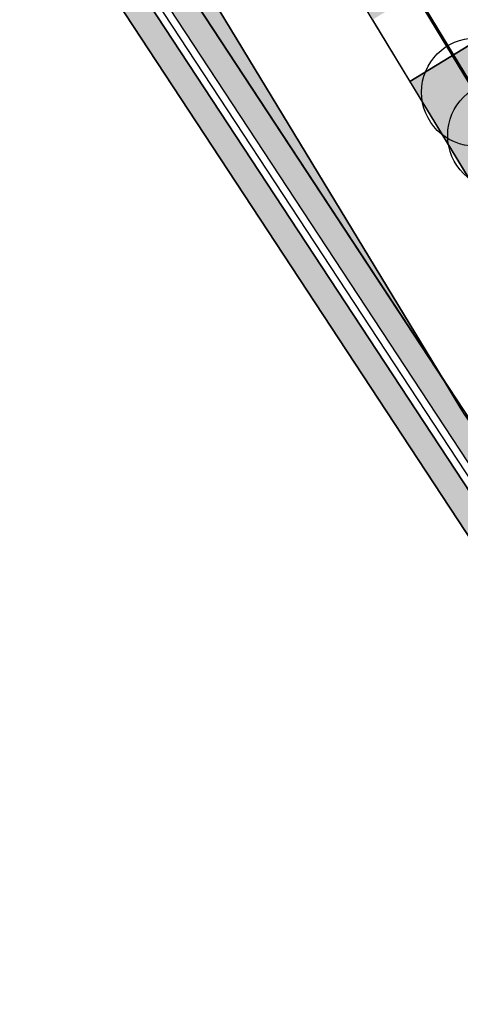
# Model space of a CAD drawing. Header units: millimetres. Extents: x -76021 to 1074922, y 19208 to 400534.
# Tile 24 of 108: x 83457 to 95679, y 183619 to 210910. Entities that reach past the tile are written whole.
import ezdxf

# ---------------------------------------------------------------- set-up
doc = ezdxf.new("R2010")
doc.units = ezdxf.units.MM
doc.layers.get('Defpoints').update_dxf_attribs({"color": 4, "lineweight": 30})
doc.layers.add('(040) Ограда', color=7, linetype='Continuous')
doc.layers.add('GLUXOY OG', color=7, linetype='Continuous')
doc.layers.add('В3', color=5, linetype='производственный водопровод', lineweight=50)
doc.styles.add('BLACK', font='tahomabd.ttf')
doc.styles.get("Standard").update_dxf_attribs({"font": 'arial.ttf'})
doc.linetypes.add('ОГРАДА_БЕТ', pattern='A,4,["|",Standard,S=0.8,R=0,X=0,Y=-0.8],4', length=8)
doc.linetypes.add('ОГРАДА_ГЛИН', pattern='A,4,["|",Standard,S=0.8,R=0,X=0,Y=-0.8],0.5,["|",Standard,S=0.8,R=0,X=0,Y=-0.8],3.5', length=8)
doc.linetypes.add('производственный водопровод', pattern='A,5,-0.5,["В3",Standard,S=0.7,R=0,X=0,Y=-0.35],-2', length=7.5)
doc.dimstyles.new('genplan dimension', dxfattribs={"dimtxt": 1100, "dimasz": 450, "dimexe": 450, "dimexo": 0, "dimgap": 80, "dimtad": 1, "dimlfac": 0.001, "dimtxsty": 'BLACK', "dimblk": 'OBLIQUE', "dimcen": 0, "dimclrd": 186, "dimclre": 186, "dimclrt": 186, "dimadec": 1, "dimazin": 0, "dimtfac": 1, "dimtmove": 0, "dimatfit": 3, "dimldrblk": 'OBLIQUE', "dimfxl": 1, "dimlwd": 9, "dimlwe": 9, "dimarcsym": 0})

# ---------------------------------------------------------------- blocks, each defined once
blk = doc.blocks.new('_OBLIQUE')
at = {"color": 0, "linetype": 'ByBlock'}
blk.add_line((-0.5, -0.5), (0.5, 0.5), dxfattribs=at)
blk = doc.blocks.new('*D294')
at = {"color": 186, "lineweight": 9, "transparency": 16777216}
for p, q in [((2205660.325414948, -665699.0568255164), (2205660.325414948, -665083.1987679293)), ((2229660.325414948, -665699.0568255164), (2229660.325414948, -665083.1987679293)), ((2229660.325414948, -665533.1987679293), (2205660.325414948, -665533.1987679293))]:
    blk.add_line(p, q, dxfattribs=at)
at = {"layer": 'Defpoints', "color": 0, "transparency": 16777216}
for p in [(2205660.325414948, -665533.1987679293), (2205660.325414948, -665699.0568255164), (2229660.325414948, -665699.0568255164)]:
    blk.add_point(p, dxfattribs=at)
at = {"color": 186, "lineweight": 9, "transparency": 16777216, "xscale": 450, "yscale": 450, "zscale": 450, "rotation": 180}
blk.add_blockref('_OBLIQUE', (2205660.325414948, -665533.1987679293), dxfattribs=at)
at = {"color": 186, "lineweight": 9, "transparency": 16777216, "xscale": 450, "yscale": 450, "zscale": 450}
blk.add_blockref('_OBLIQUE', (2229660.325414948, -665533.1987679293), dxfattribs=at)
at = {"color": 186, "transparency": 16777216, "insert": (2217660.325414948, -664891.0093790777), "char_height": 1100, "attachment_point": 5, "style": 'BLACK'}
blk.add_mtext('24', dxfattribs=at)
blk = doc.blocks.new('A$C05d28b1e')
at = {"layer": '(040) Ограда', "ltscale": 600, "flags": 128}
blk.add_lwpolyline([(-65264.40736584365, 129736.0944886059), (-69527.56274084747, 127117.9602796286), (-60665.4079442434, 110685.5274772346), (-137358.727671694, 64079.83214361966), (-200340.084258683, 25825.59958398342), (-120612.5554367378, -95364.3361081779), (-115994.5822715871, -101904.9477696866)], dxfattribs=at)
at = {"layer": '(040) Ограда', "linetype": 'ОГРАДА_БЕТ', "ltscale": 600, "flags": 128}
blk.add_lwpolyline([(-64714.22453771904, 129604.5693745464), (-68996.00000000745, 126975), (-60133, 110541), (-137151.0000000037, 63738), (-199777.9999999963, 25699), (-120282.0000000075, -95139.0000000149), (-115667.8203322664, -101674.2387862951)], dxfattribs=at)
blk = doc.blocks.new('A$C42de6a65')
dim = blk.add_linear_dim(base=(-12000.05248559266, -8614.60586850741), p1=(11999.94751440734, -8780.463926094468), p2=(-12000.05248559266, -8780.463926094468), dimstyle='genplan dimension')
dim.commit()
dim.dimension.update_dxf_attribs({"geometry": '*D294', "text_midpoint": (-0.05248559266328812, -7972.416479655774), "insert": (-2217660.37790054, 656918.5928994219)})

msp = doc.modelspace()

# ---------------------------------------------------------------- block references
at = {"color": 5, "lineweight": 50}
msp.add_blockref('A$C05d28b1e', (274748.0189126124, 204725.4916361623), dxfattribs=at)

# ---------------------------------------------------------------- next in the draw order: hatches: boundary and pattern name
at = {"true_color": 0xb1ab95}
h = msp.add_hatch(color=253, dxfattribs=at)
h.dxf.hatch_style = 1
edge = h.paths.add_edge_path(flags=17)
edge.add_line((190328.8115194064, 64219.34350759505), (189915.2989301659, 64787.52197525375))
edge.add_line((189915.2989301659, 64787.52197525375), (188931.7371165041, 63929.74618648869))
edge.add_line((188931.7371165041, 63929.74618648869), (151545.0957390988, 115300.0917611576))
edge.add_line((151545.0957390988, 115300.0917611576), (96229.85692333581, 199382.0937237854))
edge.add_arc((101661.2419605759, 203797.9805630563), 7000.000000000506, 211.2865698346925, 219.1121955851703, ccw=False)
edge.add_line((95679.17788481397, 200162.748879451), (95229.83590038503, 200902.1770030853))
edge.add_line((95229.8359003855, 200902.1770030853), (75953.59151628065, 230203.0577881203))
edge.add_line((75953.59151628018, 230203.0577881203), (203746.1376435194, 307844.0417010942))
edge.add_line((203746.1376435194, 307844.0417010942), (208840.8149549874, 298765.7102158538))
edge.add_line((208840.8149549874, 298765.7102158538), (206029.762004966, 297103.9444845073))
edge.add_line((206029.7620049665, 297103.9444845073), (209083.0761358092, 291938.9398554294))
edge.add_line((209083.0761358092, 291938.9398554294), (211777.9208457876, 293532.0085986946))
edge.add_line((211777.9208457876, 293532.0085986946), (265113.0759293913, 198492.7768546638))
edge.add_line((265113.0759293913, 198492.7768546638), (234488.7766821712, 178231.3811968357))
edge.add_line((234488.7766821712, 178231.3811968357), (234257.3093723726, 173182.1926990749))
edge.add_line((234257.3093723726, 173182.1926990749), (235613.6937479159, 171344.20502375))
edge.add_line((235613.6937479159, 171344.20502375), (214742.6378491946, 152596.9864922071))
edge.add_line((214742.6378491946, 152596.9864922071), (245709.9505198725, 112669.3462957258))
edge.add_line((245709.9505198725, 112669.3462957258), (199133.622313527, 72677.8930969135))
edge.add_line((199133.622313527, 72677.8930969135), (196266.373438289, 76016.19928271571))
edge.add_line((196266.373438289, 76016.19928271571), (191895.9370879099, 72262.46070618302))
edge.add_line((191895.9370879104, 72262.46070618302), (194913.0877567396, 68116.80688964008))
edge.add_line((194913.0877567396, 68116.80688964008), (196023.6318268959, 69085.32539300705))
edge.add_line((196023.6318268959, 69085.32539300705), (193482.8209173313, 72043.56346212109))
edge.add_line((193482.8209173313, 72043.56346212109), (196137.9211900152, 74324.01134400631))
edge.add_line((196137.9211900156, 74324.01134400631), (198679.2696412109, 71365.14742111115))
edge.add_line((198679.2696412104, 71365.14742111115), (246671.2362948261, 112572.0987257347))
edge.add_line((246671.2362948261, 112572.0987257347), (215694.8803442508, 152511.3988563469))
edge.add_line((215694.8803442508, 152511.3988563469), (236554.4461256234, 171248.2965041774))
edge.add_line((236554.4461256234, 171248.2965041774), (234967.9427161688, 173398.1102044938))
edge.add_line((234967.9427161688, 173398.1102044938), (235171.7490106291, 177843.9060218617))
edge.add_line((235171.7490106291, 177843.9060218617), (266041.9258541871, 198267.9771819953))
edge.add_line((266041.9258541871, 198267.9771819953), (204001.9566487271, 308818.532467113))
edge.add_line((204001.9566487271, 308818.532467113), (74969.9921882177, 230424.5339082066))
edge.add_line((74969.99218821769, 230424.5339082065), (150969.3871510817, 114901.5530220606))
edge.add_line((150969.3871510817, 114901.5530220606), (188815.639498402, 62899.68844796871))
edge.add_line((188815.639498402, 62899.68844796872), (190328.8115194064, 64219.34350759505))
h.paths.add_polyline_path([(150640.4108150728, 114673.816599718), (74407.93542932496, 230551.0916911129), (204148.1389374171, 309375.3843334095), (266572.6972397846, 198139.5202261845), (235562.0189126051, 177622.4916361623), (235374.0189126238, 173521.4916361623), (237092.018912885, 171193.4916358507), (216239.0189128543, 152462.4916358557), (247218.7345077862, 112518.8597547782), (198939.8664395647, 71061.73744806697), (199460.8595321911, 70455.15094666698), (196805.7592595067, 68174.70306478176), (196284.2618846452, 68781.87669641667), (195149.3806648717, 67792.1334795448), (196323.6013511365, 66178.71969820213), (201153.0474708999, 70326.6986983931), (200306.3625593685, 71312.48458604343), (248180.0016167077, 112421.6362517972), (217191.26140791, 152376.9039999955), (238032.7712905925, 171097.5831162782), (236084.6522564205, 173737.4091415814), (236244.9912410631, 177235.0164611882), (267501.5471645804, 197914.7205535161), (204403.9579426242, 310349.8750994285), (73424.33610126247, 230772.5678111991), (150064.7022270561, 114275.277860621), (188633.2003842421, 61281.0262874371), (190978.6170167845, 63326.49162984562), (190565.1044275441, 63894.67009750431), (188749.2980023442, 62311.08402595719)])
at = {"true_color": 0xbdffbd, "transparency": 33554687}
h = msp.add_hatch(color=254, dxfattribs=at)
h.dxf.hatch_style = 1
h.paths.add_polyline_path([(214820.8800540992, 216948.7253162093), (217126.1156239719, 218322.0207615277), (215603.6625730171, 220877.6346598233), (209171.3314113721, 217045.7091063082), (215496.6642266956, 206427.9048698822), (221928.9953883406, 210259.8304233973), (220406.5423373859, 212815.4443216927), (218101.3067675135, 211442.1488763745)], flags=16)
h.paths.add_polyline_path([(224023.6489053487, 225893.6638374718), (217321.8775845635, 221901.2249949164), (218844.3306355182, 219345.6110966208), (221149.5662053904, 220718.9065419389), (224429.9929188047, 215212.3301021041), (222124.7573489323, 213839.0346567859), (223647.210399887, 211283.4207584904), (230348.9817206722, 215275.8596010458)], flags=16)
h.paths.add_polyline_path([(198145.9180665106, 256389.507595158), (196714.6222119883, 258810.6963092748), (195945.5755586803, 258343.3554829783), (195452.2226863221, 259155.207035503), (180753.4366827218, 250222.9234517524), (181792.0743087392, 248513.7622885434), (184954.0224606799, 250435.2418966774), (185778.5186348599, 249078.4675946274)], flags=17)
h.paths.add_polyline_path([(112361.9479704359, 220188.4503307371), (111031.9257359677, 219380.2110810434), (111784.9358170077, 218141.0728544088), (110930.4036978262, 217621.7834914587), (111501.6587876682, 216681.7376184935), (112356.2343066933, 217201.0533550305), (113109.2443877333, 215961.9151283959), (114308.0171651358, 216690.3955891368)], flags=17)
h.paths.add_polyline_path([(105307.4471395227, 232868.8987692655), (103501.6980646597, 231771.5657776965), (104254.7081456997, 230532.427551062), (103400.2809094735, 230013.2019242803), (108385.7459097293, 221809.2211079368), (109240.2780289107, 222328.510470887), (109993.2881099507, 221089.3722442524), (111388.9133730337, 221937.4777016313)], flags=17)
h.paths.add_polyline_path([(156979.3206527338, 232925.0673546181), (156752.8632677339, 233297.7210673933), (159914.8114196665, 235219.2006755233), (158876.1737936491, 236928.3618387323), (144177.3877900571, 227996.0782549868), (144670.7406624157, 227184.2267024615), (143901.6940091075, 226716.8858761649), (144568.74273966, 225588.5022138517)], flags=17)
h.paths.add_polyline_path([(142502.740888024, 224367.1765615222), (141850.5488729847, 225470.4285141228), (141081.5022196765, 225003.087687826), (140588.1493473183, 225814.9392403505), (140331.7751728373, 225659.143596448), (141058.82151105, 224462.7307822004), (136016.7960795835, 221398.7497854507), (135886.9663763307, 221612.3949308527), (132969.5134724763, 219839.4922793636), (133454.8570661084, 219018.4821243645)], flags=17)
edge = h.paths.add_edge_path(flags=17)
edge.add_line((209900.1426716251, 266779.7772694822), (204300.5454405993, 276526.4190539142))
edge.add_line((204300.5454405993, 276526.4190539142), (202947.913577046, 275704.4401920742))
edge.add_line((202947.913577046, 275704.4401920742), (208270.9314103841, 266944.9892306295))
edge.add_line((208270.9314103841, 266944.9892306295), (204339.8607350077, 264556.1226907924))
edge.add_line((204339.8607350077, 264556.1226907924), (205066.9070732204, 263359.7098765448))
edge.add_line((205066.9070732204, 263359.7098765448), (200024.8816417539, 260295.7288797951))
edge.add_line((200024.8816417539, 260295.7288797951), (199297.8353035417, 261492.1416940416))
edge.add_line((199297.8353035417, 261492.1416940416), (199041.4611290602, 261336.3460501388))
edge.add_line((199041.4611290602, 261336.3460501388), (199534.8140014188, 260524.4944976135))
edge.add_line((199534.8140014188, 260524.4944976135), (198765.7673481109, 260057.1536713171))
edge.add_line((198765.7673481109, 260057.1536713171), (200211.9199181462, 257610.8332474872))
edge.add_line((200211.9199181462, 257610.8332474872), (208825.5364367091, 262702.8087484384))
edge.add_arc((207298.8793712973, 265285.3110629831), 2999.999999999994, 300.5896344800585, 389.8780372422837)
edge = h.paths.add_edge_path(flags=17)
edge.add_line((103051.5675112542, 200547.2891192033), (115708.5556294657, 208238.79553633))
edge.add_arc((114150.5991936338, 210802.5372830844), 3000.000000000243, 301.2865698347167, 389.0884551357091)
edge.add_line((116772.209793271, 212261.0152101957), (115281.051762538, 214941.3682182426))
edge.add_line((115281.051762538, 214941.3682182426), (114147.8820137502, 214252.7539651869))
edge.add_line((114147.8820137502, 214252.7539651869), (114900.8920947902, 213013.6157385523))
edge.add_line((114900.8920947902, 213013.6157385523), (114046.3165757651, 212494.3000020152))
edge.add_line((114046.3165757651, 212494.3000020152), (114409.7896270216, 211896.176067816))
edge.add_line((114409.7896270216, 211896.176067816), (101761.8205277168, 204210.1503833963))
edge.add_line((101761.8205277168, 204210.1503833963), (101398.4063783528, 204808.1773898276))
edge.add_line((101398.4063783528, 204808.1773898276), (100543.8077135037, 204288.847587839))
edge.add_line((100543.8077135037, 204288.847587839), (99790.79763168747, 205527.985815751))
edge.add_line((99790.79763168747, 205527.985815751), (97397.99005966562, 204073.9041161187))
edge.add_line((97397.99005966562, 204073.9041161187), (98929.8693286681, 201553.0744301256))
edge.add_arc((101493.6110754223, 203111.0308659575), 3000.000000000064, 211.2865698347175, 301.2865698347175)
h.paths.add_polyline_path([(97999.14992540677, 208476.2852043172), (98853.7485902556, 208995.6150063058), (98282.49350041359, 209935.660879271), (97427.85143572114, 209416.3047036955), (96674.8413539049, 210655.4429316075), (94282.07718811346, 209201.3876094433), (96359.35243577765, 205783.0652806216), (98752.16000567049, 207237.1469789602)], flags=17)
h.paths.add_polyline_path([(90752.37071206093, 222327.0793120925), (89897.62376441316, 221807.6594003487), (89144.61368259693, 223046.7976282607), (86751.95441519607, 221592.8060516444), (93243.43956422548, 210910.5487739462), (95636.20372788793, 212364.6040948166), (94883.19364762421, 213603.7423201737), (95737.83571231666, 214123.0984957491)], flags=17)
edge = h.paths.add_edge_path(flags=17)
edge.add_line((100492.1544576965, 234798.7562548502), (100855.6231213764, 234200.6395407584))
edge.add_line((100855.6231213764, 234200.6395407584), (101710.0503576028, 234719.8651675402))
edge.add_line((101710.0503576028, 234719.8651675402), (102463.0604386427, 233480.7269409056))
edge.add_line((102463.0604386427, 233480.7269409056), (104334.4125421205, 234617.9261401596))
edge.add_line((104334.4125421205, 234617.9261401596), (103714.5570330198, 235732.114941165))
edge.add_arc((101092.9464333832, 234273.6370140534), 2999.999999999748, 29.08845513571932, 121.286569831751)
edge.add_line((99534.98999768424, 236837.378760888), (85997.6410544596, 228610.8871751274))
edge.add_arc((87555.59749015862, 226047.1454282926), 2999.999999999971, 121.2865698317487, 211.2865698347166)
edge.add_line((84991.85574340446, 224489.1889924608), (85713.3167913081, 223301.9672161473))
edge.add_line((85713.3167913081, 223301.9672161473), (88105.97605657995, 224755.9587914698))
edge.add_line((88105.97605657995, 224755.9587914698), (87352.96597631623, 225995.0970168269))
edge.add_line((87352.96597631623, 225995.0970168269), (88207.712923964, 226514.5169285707))
edge.add_line((88207.712923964, 226514.5169285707), (87844.1853583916, 227112.7305704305))
edge.add_line((87844.1853583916, 227112.7305704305), (100492.1544576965, 234798.7562548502))
edge = h.paths.add_edge_path(flags=17)
edge.add_line((206429.5260647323, 217740.3337827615), (224718.2735818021, 228635.4691841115))
edge.add_line((224718.2735818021, 228635.4691841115), (228392.671244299, 222467.5668450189))
edge.add_line((228392.671244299, 222467.5668450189), (233629.6400466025, 225476.2868388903))
edge.add_line((233629.6400466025, 225476.2868388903), (230763.0187299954, 230465.9191189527))
edge.add_arc((228161.7554297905, 228971.4529122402), 2999.999999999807, 29.87803724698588, 120.0993965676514)
edge.add_line((226657.2505534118, 231566.9230193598), (203230.4818343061, 217987.2298150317))
edge.add_arc((204734.9867106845, 215391.759707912), 2999.999999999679, 120.0993965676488, 209.6273998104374)
edge.add_line((202127.2108544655, 213908.6868561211), (205080.5429171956, 208715.6661361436))
edge.add_line((205080.5429171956, 208715.6661361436), (210103.8834394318, 211572.4990714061))
edge.add_line((210103.8834394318, 211572.4990714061), (206429.5260647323, 217740.3337827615))
edge = h.paths.add_edge_path(flags=17)
edge.add_line((215489.0996818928, 196338.8022293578), (220126.3913766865, 198832.9888262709))
edge.add_arc((218705.3361244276, 201475.0717110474), 3000.000000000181, 298.2737704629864, 330.6005223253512)
edge.add_line((221318.9909833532, 200002.384276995), (224444.8141732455, 205549.945001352))
edge.add_arc((227058.4690321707, 204077.2575672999), 2999.999999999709, 120.9636571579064, 150.6005223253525, ccw=False)
edge.add_line((225514.9862276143, 206649.7390214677), (237068.7907628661, 213581.994489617))
edge.add_arc((235525.3079583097, 216154.4759437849), 2999.99999999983, 300.9636571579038, 389.8780372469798)
edge.add_line((238126.5712585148, 217648.9421504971), (236200.48088148, 221001.4891590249))
edge.add_line((236200.48088148, 221001.4891590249), (234625.9508510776, 223742.1113054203))
edge.add_line((234625.9508510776, 223742.1113054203), (229416.3894048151, 220749.137263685))
edge.add_line((229416.3894048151, 220749.137263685), (233090.787067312, 214581.2349245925))
edge.add_line((233090.787067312, 214581.2349245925), (214802.0395502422, 203686.0995232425))
edge.add_line((214802.0395502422, 203686.0995232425), (211127.6821755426, 209853.9342345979))
edge.add_line((211127.6821755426, 209853.9342345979), (206069.258151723, 206977.1488986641))
edge.add_line((206069.258151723, 206977.1488986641), (211460.2685734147, 197497.8122623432))
edge.add_arc((214068.0444296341, 198980.885114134), 2999.99999999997, 209.6273998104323, 298.2737704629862)
edge = h.paths.add_edge_path(flags=17)
edge.add_line((194192.9728349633, 196985.9511812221), (199241.3180521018, 187599.8654020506))
edge.add_line((199241.3180521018, 187599.8654020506), (206679.6983444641, 191600.6291342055))
edge.add_arc((205258.6430922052, 194242.7120189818), 3000.000000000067, 298.2737704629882, 389.6273998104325)
edge.add_line((207866.4189484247, 195725.7848707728), (202800.9094800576, 204632.7736779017))
edge.add_line((202800.9094800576, 204632.7736779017), (195139.3172180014, 200275.5358968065))
edge.add_arc((192052.2705328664, 199382.7002930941), 3213.566967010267, -6.30961949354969e-12, 16.13092597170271, ccw=False)
edge.add_arc((192052.2705328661, 199382.7002930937), 3213.566967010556, 311.77024430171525, 359.9999999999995, ccw=False)
edge = h.paths.add_edge_path(flags=17)
edge.add_line((190745.2686859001, 183030.2299659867), (197920.2766097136, 186889.3377759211))
edge.add_line((197920.2766097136, 186889.3377759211), (192871.9313925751, 196275.4235550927))
edge.add_arc((192052.2705328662, 199382.7002930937), 3213.566967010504, 223.1238736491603, 284.77729662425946, ccw=False)
edge.add_line((189706.7602736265, 197185.9767612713), (182063.1853497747, 192838.9856526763))
edge.add_line((182063.1853497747, 192838.9856526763), (186682.1305488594, 184251.2575985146))
edge.add_arc((189324.2134336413, 185672.3128507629), 2999.999999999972, 208.2737704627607, 298.2737704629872)
edge = h.paths.add_edge_path(flags=17)
edge.add_line((189911.5682307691, 201779.4494049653), (188415.0981299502, 204561.7465990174))
edge.add_line((188415.0981299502, 204561.7465990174), (188128.9854640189, 204387.8792151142))
edge.add_line((188128.9854640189, 204387.8792151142), (185951.4586267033, 207971.1735315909))
edge.add_line((185951.4586267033, 207971.1735315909), (179296.8900734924, 204113.7487009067))
edge.add_arc((180801.3949498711, 201518.2785937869), 2999.999999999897, 120.0993965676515, 208.273770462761)
edge.add_line((178159.3120650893, 200097.2233415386), (181352.4593855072, 194160.3958532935))
edge.add_line((181352.4593855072, 194160.3958532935), (188965.223847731, 198489.864689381))
edge.add_arc((192052.2705328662, 199382.7002930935), 3213.566967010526, 179.9999999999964, 196.1309259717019, ccw=False)
edge.add_arc((192052.2705328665, 199382.7002930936), 3213.566967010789, 131.7702443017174, 179.9999999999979, ccw=False)
edge = h.paths.add_edge_path(flags=17)
edge.add_line((202059.3730541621, 205936.6616060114), (198690.90197442, 211859.6461333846))
edge.add_arc((196083.1261182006, 210376.5732815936), 3000.000000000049, 29.62739981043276, 120.0993965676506)
edge.add_line((194578.6212418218, 212972.0433887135), (194085.6776655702, 212686.3009283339))
edge.add_line((194085.6776655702, 212686.3009283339), (196162.0429310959, 209269.4760573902))
edge.add_line((196162.0429310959, 209269.4760573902), (189698.7432330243, 205341.8029981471))
edge.add_line((189698.7432330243, 205341.8029981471), (191232.6096731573, 202489.9770310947))
edge.add_arc((192052.2705328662, 199382.7002930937), 3213.566967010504, 43.123873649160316, 104.77729662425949, ccw=False)
edge.add_line((194397.7807921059, 201579.4238249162), (202059.3730541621, 205936.6616060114))
edge = h.paths.add_edge_path(flags=17)
edge.add_line((164213.3013144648, 219576.7748846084), (163356.425273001, 220986.8328442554))
edge.add_line((163356.425273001, 220986.8328442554), (167159.3088611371, 223297.8015621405))
edge.add_line((167159.3088611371, 223297.8015621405), (163861.6343985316, 228724.3882553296))
edge.add_line((163861.6343985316, 228724.3882553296), (160699.6862465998, 226802.9086471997))
edge.add_line((160699.6862465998, 226802.9086471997), (159056.7495894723, 229506.492127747))
edge.add_line((159056.7495894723, 229506.492127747), (146556.0182203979, 222116.6323936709))
edge.add_arc((148266.2624116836, 219651.8677383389), 3000.000000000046, 124.7559020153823, 210.589634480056)
edge.add_line((145683.7600971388, 218125.2106729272), (151374.6735680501, 208498.4270661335))
edge.add_line((151374.6735680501, 208498.4270661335), (153745.9948775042, 209939.4518146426))
edge.add_line((153745.9948775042, 209939.4518146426), (152291.9022010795, 212332.2774431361))
edge.add_line((152291.9022010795, 212332.2774431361), (164213.3013144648, 219576.7748846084))
h.paths.add_polyline_path([(183974.4349599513, 211224.52386795), (183689.6048947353, 211693.2344878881), (183143.5248591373, 212591.8527985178), (182972.6087428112, 212487.9890359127), (183388.0637932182, 211804.3245706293), (176636.8771985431, 207701.7059478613), (176221.4221481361, 208385.3704131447), (172290.3514727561, 205996.5038733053), (172082.6239475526, 206338.3361059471), (160289.4119214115, 199171.7364864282), (158835.3192449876, 201564.5621149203), (156421.9761094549, 200098.0011849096), (158829.7007375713, 195944.3574203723)], flags=17)
edge = h.paths.add_edge_path(flags=17)
edge.add_line((138322.9200418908, 217249.6019040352), (127699.7112266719, 210969.6474955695))
edge.add_arc((129226.3682920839, 208387.1451810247), 3000.00000000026, 120.5896344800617, 209.0884551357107)
edge.add_line((126604.7576924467, 206928.6672539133), (137798.0282308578, 186808.7901254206))
edge.add_arc((140419.6388304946, 188267.268052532), 2999.999999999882, 209.0884551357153, 301.2865699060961)
edge.add_line((141977.5952695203, 185703.5263077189), (155410.6444996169, 193866.6361787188))
edge.add_line((155410.6444996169, 193866.6361787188), (153002.9198715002, 198020.2799432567))
edge.add_line((153002.9198715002, 198020.2799432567), (151998.6745921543, 197410.0116108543))
edge.add_line((151998.6745921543, 197410.0116108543), (146909.3502246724, 205784.9013105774))
edge.add_line((146909.3502246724, 205784.9013105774), (147956.0983411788, 206420.9981293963))
edge.add_line((147956.0983411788, 206420.9981293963), (142240.4236777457, 216089.667919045))
edge.add_arc((139657.9213632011, 214563.0108536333), 2999.99999999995, 30.58963448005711, 116.4233669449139)
edge = h.paths.add_edge_path(flags=17)
edge.add_line((196998.758207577, 251064.703188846), (187855.9475715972, 245659.8923677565))
edge.add_line((187855.9475715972, 245659.8923677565), (188900.8454395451, 243940.4294764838))
edge.add_line((188900.8454395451, 243940.4294764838), (185738.8972876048, 242018.9498683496))
edge.add_line((185738.8972876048, 242018.9498683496), (189036.5717502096, 236592.3631751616))
edge.add_line((189036.5717502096, 236592.3631751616), (192839.4553383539, 238903.3318930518))
edge.add_line((192839.4553383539, 238903.3318930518), (193696.3313798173, 237493.2739334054))
edge.add_line((193696.3313798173, 237493.2739334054), (204596.1777995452, 244108.0986252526))
edge.add_line((204596.1777995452, 244108.0986252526), (201107.9187848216, 250008.8586474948))
edge.add_arc((198525.4164702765, 248482.201582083), 3000.000000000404, 30.5896344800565, 120.5896610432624)
edge = h.paths.add_edge_path(flags=17)
edge.add_arc((212280.8176183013, 256613.7646137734), 2999.9999999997, 29.87803724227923, 120.5896344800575)
edge.add_line((210754.1605528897, 259196.2669283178), (205607.1004533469, 256153.5607813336))
edge.add_arc((207133.7575187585, 253571.058466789), 2999.99999999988, 120.589634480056, 210.5896344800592)
edge.add_line((204551.255204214, 252044.4014013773), (208039.514218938, 246143.6413791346))
edge.add_line((208039.514218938, 246143.6413791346), (209464.3959163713, 243798.8847494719))
edge.add_line((209464.3959163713, 243798.8847494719), (213908.4678224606, 246499.4962504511))
edge.add_line((213908.4678224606, 246499.4962504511), (215414.1784507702, 244021.7291597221))
edge.add_line((215414.1784507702, 244021.7291597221), (221098.7118912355, 247287.5819956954))
edge.add_line((221098.7118912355, 247287.5819956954), (214882.0809186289, 258108.2308202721))
edge = h.paths.add_edge_path(flags=17)
edge.add_line((225781.4275314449, 239136.8614991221), (223091.3334999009, 243819.2309285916))
edge.add_line((223091.3334999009, 243819.2309285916), (217492.0815616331, 240602.3736414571))
edge.add_line((217492.0815616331, 240602.3736414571), (218997.7921899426, 238124.606550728))
edge.add_line((218997.7921899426, 238124.606550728), (214553.9731655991, 235424.148723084))
edge.add_line((214553.9731655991, 235424.148723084), (217362.4902366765, 230802.5095836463))
edge.add_line((217362.4902366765, 230802.5095836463), (224684.6691074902, 235046.9251854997))
edge.add_arc((223180.1642311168, 237642.395292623), 3000.000000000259, 300.0993965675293, 389.8780372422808)
h.paths.add_polyline_path([(213901.1204328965, 228796.0723935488), (212589.7435156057, 230954.0478425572), (201822.0281873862, 224410.6307986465), (202029.7557125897, 224068.7985660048), (198098.6850372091, 221679.9320261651), (198514.1400876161, 220996.2675608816), (191762.9534929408, 216893.6489381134), (191347.4984425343, 217577.3134033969), (191176.5823262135, 217473.4496407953), (192007.9564239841, 216105.3571661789)], flags=17)
h.paths.add_polyline_path([(220749.6149157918, 219078.2306395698), (222796.7955859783, 215641.8006164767), (218501.2580571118, 213082.8247787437), (216454.0773869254, 216519.2548018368)], flags=16)
edge = h.paths.add_edge_path(flags=17)
edge.add_line((126035.6612326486, 228965.7470213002), (124411.9581276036, 227979.0412765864))
edge.add_line((124411.9581276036, 227979.0412765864), (123678.8894279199, 229185.3643676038))
edge.add_line((123678.8894279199, 229185.3643676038), (116457.6880194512, 225168.0008190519))
edge.add_line((116457.6880194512, 225168.0008190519), (121741.4954621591, 215670.3695277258))
edge.add_arc((124363.1060617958, 217128.8474548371), 2999.999999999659, 209.0884551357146, 300.5896344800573)
edge.add_line((125889.7631272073, 214546.3451402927), (132421.8561402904, 218407.8192981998))
edge.add_line((132421.8561402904, 218407.8192981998), (131358.6790659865, 220206.2960598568))
edge.add_line((131358.6790659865, 220206.2960598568), (126035.6612326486, 228965.7470213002))
edge = h.paths.add_edge_path(flags=17)
edge.add_line((181938.3257366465, 178293.3791251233), (154215.0541750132, 163382.3023797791))
edge.add_arc((152793.9989227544, 166024.3852645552), 2999.999999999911, 209.0884551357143, 298.2737704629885, ccw=False)
edge.add_line((150172.3883231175, 164565.9073374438), (147155.1258125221, 169989.4295125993))
edge.add_line((147155.1258125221, 169989.4295125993), (155925.2097841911, 174868.4813036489))
edge.add_line((155925.2097841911, 174868.4813036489), (159609.9109477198, 168683.2833438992))
edge.add_line((159609.9109477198, 168683.2833438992), (174558.3815481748, 177588.51925921))
edge.add_line((174558.3815481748, 177588.51925921), (170873.947718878, 183773.2684674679))
edge.add_line((170873.947718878, 183773.2684674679), (179811.7554582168, 188580.505479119))
edge.add_line((179811.7554582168, 188580.505479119), (183159.3533691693, 182356.5172621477))
edge.add_arc((180517.2704843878, 180935.4620098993), 2999.999999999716, -61.72622953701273, 28.27377046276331, ccw=False)
edge = h.paths.add_edge_path(flags=17)
edge.add_line((143726.8553784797, 182085.8729428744), (170853.2707813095, 198570.284303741))
edge.add_arc((172411.2272203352, 196006.542558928), 2999.999999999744, 28.273794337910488, 121.2865699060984, ccw=False)
edge.add_line((175053.309512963, 197427.598912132), (178864.3852900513, 190341.8940689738))
edge.add_line((178864.3852900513, 190341.8940689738), (169849.3746297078, 185493.1331456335))
edge.add_line((169849.3746297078, 185493.1331456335), (166164.9408004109, 191677.8823538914))
edge.add_line((166164.9408004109, 191677.8823538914), (151216.4701999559, 182772.6464385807))
edge.add_line((151216.4701999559, 182772.6464385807), (154901.1713634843, 176587.448478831))
edge.add_line((154901.1713634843, 176587.448478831), (146182.8071944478, 171737.1699123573))
edge.add_line((146182.8071944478, 171737.1699123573), (142663.2012178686, 178063.65327095))
edge.add_arc((145284.811817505, 179522.1311980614), 2999.999999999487, 121.28656990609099, 209.0884551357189, ccw=False)
h.paths.add_polyline_path([(165470.3161239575, 188936.0770072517), (160573.4033410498, 186018.8445522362), (162108.7888436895, 183441.5220349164), (164428.3791092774, 184823.3689872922), (167703.8681815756, 179325.0809503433), (165384.2779159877, 177943.2339979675), (166919.6634186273, 175365.9114806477), (171816.576201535, 178283.1439356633)], flags=16)
h.paths.add_polyline_path([(163666.0629044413, 176919.6436628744), (161346.4726388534, 175537.7967104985), (158070.9835665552, 181036.0847474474), (160390.5738321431, 182417.9316998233), (158855.1883295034, 184995.254217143), (153958.2755465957, 182078.0217621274), (160304.5356241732, 171425.0886905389), (165201.448407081, 174342.3211455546)], flags=16)
h.paths.add_polyline_path([(164011.6043034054, 183178.2857793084), (159716.066774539, 180619.3099415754), (161763.2474447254, 177182.8799184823), (166058.7849735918, 179741.8557562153)], flags=16)
edge = h.paths.add_edge_path()
edge.add_arc((140227.1149719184, 162323.7074873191), 3000.000000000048, 15.94914245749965, 119.0884551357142)
edge.add_line((138768.637044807, 164945.3180869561), (136829.4704326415, 163866.5035211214))
edge.add_line((136829.4704326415, 163866.5035211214), (119327.7353073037, 195325.8307167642))
edge.add_line((119327.7353073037, 195325.8307167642), (121949.345906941, 196784.308643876))
edge.add_arc((120490.8679798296, 199405.9192435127), 2999.999999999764, 299.0884551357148, 389.0884551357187)
edge.add_line((123112.4785794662, 200864.3971706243), (121394.1241307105, 203953.1351988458))
edge.add_arc((118772.5135310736, 202494.6572717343), 2999.999999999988, 29.08845513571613, 121.2865698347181)
edge.add_line((117214.5570952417, 205058.3990184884), (105296.4736441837, 197815.9164872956))
edge.add_arc((101661.2419605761, 203797.9805630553), 6999.999999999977, 219.1121955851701, 301.28656983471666, ccw=False)
edge.add_line((96229.85692333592, 199382.0937237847), (151545.0957390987, 115300.0917611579))
edge.add_line((151545.0957390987, 115300.0917611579), (188931.7371165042, 63929.74618648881))
edge.add_line((188931.7371165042, 63929.74618648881), (189915.2989301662, 64787.52197525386))
edge.add_line((189915.2989301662, 64787.52197525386), (169182.6885089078, 93274.73887317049))
edge.add_line((169182.6885089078, 93274.73887317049), (148747.3285322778, 143403.5520653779))
edge.add_line((148747.3285322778, 143403.5520653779), (143111.6329168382, 163148.0594906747))
edge = h.paths.add_edge_path(flags=17)
edge.add_line((175632.1568957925, 273670.0737452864), (178792.1255034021, 272898.9716775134))
edge.add_line((178792.1255034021, 272898.9716775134), (179563.227571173, 276058.9402851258))
edge.add_line((179563.227571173, 276058.9402851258), (182723.1961787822, 275287.8382173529))
edge.add_line((182723.1961787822, 275287.8382173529), (183494.2982465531, 278447.8068249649))
edge.add_line((183494.2982465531, 278447.8068249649), (186654.2668541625, 277676.704757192))
edge.add_line((186654.2668541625, 277676.704757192), (187425.3689219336, 280836.6733648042))
edge.add_line((187425.3689219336, 280836.6733648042), (190585.3375295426, 280065.5712970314))
edge.add_line((190585.3375295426, 280065.5712970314), (191356.4395973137, 283225.5399046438))
edge.add_line((191356.4395973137, 283225.5399046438), (198084.5022487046, 281583.7441570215))
edge.add_line((198084.5022487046, 281583.7441570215), (199027.0565388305, 282156.5235831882))
edge.add_line((199027.0565388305, 282156.5235831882), (200507.1151559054, 279720.9689256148))
edge.add_line((200507.1151559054, 279720.9689256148), (201958.5073806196, 280602.9633256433))
edge.add_line((201958.5073806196, 280602.9633256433), (196948.466709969, 289323.4247673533))
edge.add_arc((194347.2034096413, 287828.9585608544), 2999.999999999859, 29.87803724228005, 120.0548210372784)
edge.add_line((192844.7182375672, 290425.5983717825), (161940.6008860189, 272543.650370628))
edge.add_arc((163443.0860580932, 269947.0105596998), 3000.000000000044, 120.0548210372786, 211.2865699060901)
edge.add_line((160879.3443132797, 268389.0541206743), (163966.9089127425, 263308.2199874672))
edge.add_line((163966.9089127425, 263308.2199874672), (164992.405610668, 263931.4025630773))
edge.add_line((164992.405610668, 263931.4025630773), (166082.9751179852, 262136.7833417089))
edge.add_line((166082.9751179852, 262136.7833417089), (166128.2197974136, 262164.2780142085))
edge.add_line((166128.2197974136, 262164.2780142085), (167770.0155450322, 268892.3406656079))
edge.add_line((167770.0155450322, 268892.3406656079), (170929.9841526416, 268121.238597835))
edge.add_line((170929.9841526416, 268121.238597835), (171701.0862204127, 271281.2072054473))
edge.add_line((171701.0862204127, 271281.2072054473), (174861.0548280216, 270510.1051376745))
edge.add_line((174861.0548280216, 270510.1051376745), (175632.1568957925, 273670.0737452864))
edge = h.paths.add_edge_path(flags=17)
edge.add_line((123057.3584845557, 235990.6098385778), (124699.1542321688, 242718.6724899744))
edge.add_line((124699.1542321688, 242718.6724899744), (127859.1228397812, 241947.5704222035))
edge.add_line((127859.1228397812, 241947.5704222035), (128630.2249075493, 245107.539029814))
edge.add_line((128630.2249075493, 245107.539029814), (131790.1935151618, 244336.4369620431))
edge.add_line((131790.1935151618, 244336.4369620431), (132561.2955829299, 247496.4055696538))
edge.add_line((132561.2955829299, 247496.4055696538), (135721.2641905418, 246725.3035018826))
edge.add_line((135721.2641905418, 246725.3035018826), (136492.3662583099, 249885.2721094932))
edge.add_line((136492.3662583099, 249885.2721094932), (139652.3348659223, 249114.1700417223))
edge.add_line((139652.3348659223, 249114.1700417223), (140423.4369336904, 252274.1386493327))
edge.add_line((140423.4369336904, 252274.1386493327), (143583.4055413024, 251503.0365815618))
edge.add_line((143583.4055413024, 251503.0365815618), (144354.5076090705, 254663.0051891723))
edge.add_line((144354.5076090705, 254663.0051891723), (147514.4762166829, 253891.9031214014))
edge.add_line((147514.4762166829, 253891.9031214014), (148285.578284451, 257051.8717290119))
edge.add_line((148285.578284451, 257051.8717290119), (155013.640935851, 255410.0759813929))
edge.add_line((155013.640935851, 255410.0759813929), (155058.8856152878, 255437.5706538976))
edge.add_line((155058.8856152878, 255437.5706538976), (153968.3161079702, 257232.189875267))
edge.add_line((153968.3161079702, 257232.189875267), (154993.8128058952, 257855.372450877))
edge.add_line((154993.8128058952, 257855.372450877), (151722.0079826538, 263239.3885864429))
edge.add_arc((149158.2662378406, 261681.432147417), 2999.999999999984, 31.28656990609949, 120.0548210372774)
edge.add_line((147655.7810657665, 264278.0719583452), (127050.7391705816, 252355.4441887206))
edge.add_line((127050.7391705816, 252355.4441887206), (110148.557772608, 242575.3904364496))
edge.add_arc((111651.0429446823, 239978.7506255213), 3000.000000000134, 120.0548210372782, 209.0884551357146)
edge.add_line((109029.4323450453, 238520.2726984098), (115485.3694013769, 226915.7412188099))
edge.add_line((115485.3694013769, 226915.7412188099), (122639.4869877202, 230895.7840936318))
edge.add_line((122639.4869877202, 230895.7840936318), (121971.1597064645, 231995.5700101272))
edge.add_line((121971.1597064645, 231995.5700101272), (123594.8628115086, 232982.2757548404))
edge.add_line((123594.8628115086, 232982.2757548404), (122114.8041944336, 235417.8304124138))
edge.add_line((122114.8041944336, 235417.8304124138), (123057.3584845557, 235990.6098385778))
edge = h.paths.add_edge_path(flags=17)
edge.add_arc((192052.2705328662, 199382.7002930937), 1697.05393394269, -180, 0, ccw=False)
edge.add_arc((192052.2705328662, 199382.7002930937), 1697.05393394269, 0, 180, ccw=False)
edge = h.paths.add_edge_path()
edge.add_line((194002.3969308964, 100264.8472664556), (182386.0377944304, 90725.1955109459))
edge.add_arc((180482.1004887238, 93043.60503817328), 3000.000000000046, 216.046620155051, 309.3937167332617, ccw=False)
edge.add_line((178056.4851077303, 91278.2750340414), (174519.7920753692, 96137.79534869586))
edge.add_arc((176945.4074563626, 97903.1253528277), 2999.999999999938, 129.3937167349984, 216.0466201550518, ccw=False)
edge.add_line((175041.4701505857, 100221.5348799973), (186386.6477079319, 109538.4853751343))
edge.add_arc((188290.5850137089, 107220.0758479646), 3000.00000000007, 39.393716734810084, 129.3937167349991, ccw=False)
edge.add_line((190608.9945408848, 109124.013153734), (194416.8691523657, 104487.194099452))
edge.add_arc((192098.4596251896, 102583.2567936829), 3000.000000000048, -50.60628326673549, 39.393716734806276, ccw=False)
h.paths.add_polyline_path([(225909.0974369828, 121284.1127244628), (227170.7738567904, 119739.0249970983), (227174.8170141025, 119742.3442395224)], flags=17)
edge = h.paths.add_edge_path()
edge.add_line((164910.9418021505, 145006.0709647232), (257456.2081396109, 212136.7389124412))
edge.add_line((257456.2081396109, 212136.7389124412), (211777.9208457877, 293532.0085986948))
edge.add_line((211777.9208457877, 293532.0085986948), (209083.0761358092, 291938.9398554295))
edge.add_line((209083.0761358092, 291938.9398554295), (206029.7620049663, 297103.9444845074))
edge.add_line((206029.7620049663, 297103.9444845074), (208840.8149549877, 298765.7102158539))
edge.add_line((208840.8149549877, 298765.7102158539), (203746.1376435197, 307844.0417010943))
edge.add_line((203746.1376435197, 307844.0417010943), (75953.59151628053, 230203.0577881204))
edge.add_line((75953.59151628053, 230203.0577881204), (95229.83590038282, 200902.1770030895))
edge.add_line((95229.83590038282, 200902.1770030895), (78625.25142780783, 228226.3469354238))
edge.add_line((78625.25142780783, 228226.3469354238), (77404.85222082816, 230234.6112962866))
edge.add_line((77404.85222082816, 230234.6112962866), (82147.77445123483, 233116.8307100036))
edge.add_line((82147.77445123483, 233116.8307100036), (83368.17366180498, 231108.5663432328))
edge.add_line((83368.17366180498, 231108.5663432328), (103750.0970635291, 243494.4272742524))
edge.add_line((103750.0970635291, 243494.4272742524), (190841.4046745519, 293887.7847859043))
edge.add_arc((194347.2034097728, 287828.9585606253), 7000.000000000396, 29.878037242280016, 120.05482104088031, ccw=False)
edge.add_line((200416.8177772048, 291316.0463757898), (232723.4201852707, 235083.2732043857))
edge.add_line((232723.4201852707, 235083.2732043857), (241594.922325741, 219641.56375895))
edge.add_arc((235525.3079583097, 216154.4759437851), 6999.999999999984, -59.036342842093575, 29.878037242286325, ccw=False)
edge.add_line((239126.7678356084, 210152.0192173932), (228480.3824426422, 203764.2130942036))
edge.add_arc((230023.8652471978, 201191.7316400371), 2999.999999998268, 120.9636571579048, 150.6005223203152)
edge.add_line((227410.2103884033, 202664.4190743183), (225088.4205453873, 198543.8180811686))
edge.add_arc((217247.4559690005, 202961.8803840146), 8999.999999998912, 298.2737704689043, 330.60052232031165, ccw=False)
edge.add_line((221510.621726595, 195035.6317301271), (158759.5676499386, 161284.7166788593))
edge.add_arc((160180.6229024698, 158642.6337942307), 2999.999999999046, 118.2737704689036, 165.4416731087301)
edge.add_line((157276.9461439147, 159396.7301288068), (154192.3388690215, 147519.331920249))
edge.add_arc((157096.0156275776, 146765.2355856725), 3000.000000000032, 165.4416731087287, 202.1786080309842)
edge.add_line((154317.9808545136, 145632.7503541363), (170267.5081430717, 106507.8768567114))
edge.add_arc((173045.5429161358, 107640.3620882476), 3000.000000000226, 202.1786080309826, 309.3937167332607)
edge.add_line((174949.4802218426, 105321.95256102), (183848.0646334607, 112629.6980780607))
edge.add_arc((181944.127327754, 114948.107605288), 2999.99999999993, 309.3937167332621, 399.3937167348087)
edge.add_line((184262.5368549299, 116852.0449110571), (182358.599549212, 119170.4544381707))
edge.add_line((182358.599549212, 119170.4544381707), (184450.9795166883, 120888.7704782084))
edge.add_line((184450.9795166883, 120888.7704782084), (164910.9418021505, 145006.0709647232))
h.paths.add_polyline_path([(232804.5179377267, 119188.7985941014), (230271.7811197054, 122278.0383425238), (230269.7595410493, 122276.3787213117)], flags=17)
edge = h.paths.add_edge_path()
edge.add_line((214580.1755717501, 86091.88017936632), (201888.8513756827, 101756.1528732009))
edge.add_line((201888.8513756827, 101756.1528732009), (198859.3895325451, 99077.57186931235))
edge.add_line((198859.3895325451, 99077.57186931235), (184472.6515712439, 87262.8140406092))
edge.add_arc((186376.588876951, 84944.40451338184), 3000.000000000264, 129.3937167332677, 216.046620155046)
edge.add_line((183950.9734959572, 83179.07450925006), (191895.9370879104, 72262.46070618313))
edge.add_line((191895.9370879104, 72262.46070618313), (196266.3734382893, 76016.19928271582))
edge.add_line((196266.3734382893, 76016.19928271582), (199133.6223135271, 72677.89309691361))
edge.add_line((199133.6223135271, 72677.89309691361), (214580.1755717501, 86091.88017936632))

# ---------------------------------------------------------------- next in the draw order: linework, layer by layer
for points in [[(191025.1940350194, 63367.11199350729), (188633.2003842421, 61281.0262874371), (150064.7022270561, 114275.277860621), (73424.33610126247, 230772.5678111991), (204403.9579426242, 310349.8750994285), (267501.5471645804, 197914.7205535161), (236244.9912410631, 177235.0164611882), (236084.6522564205, 173737.4091415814), (238032.7712905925, 171097.5831162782), (217191.26140791, 152376.9039999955), (248180.0016167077, 112421.6362517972), (200306.3625593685, 71312.48458604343), (201153.0474708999, 70326.6986983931), (196323.6013511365, 66178.71969820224)], [(248180.0016167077, 112421.6362517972), (217191.26140791, 152376.9039999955), (238032.7712905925, 171097.5831162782), (236084.6522564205, 173737.4091415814), (236244.9912410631, 177235.0164611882), (267501.5471645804, 197914.7205535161), (204403.9579426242, 310349.8750994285), (73424.33610126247, 230772.5678111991), (150064.7022270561, 114275.277860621)], [(150640.4108150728, 114673.816599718), (74407.93542932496, 230551.0916911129), (204148.1389374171, 309375.3843334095), (266572.6972397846, 198139.5202261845), (235562.0189126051, 177622.4916361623), (235374.0189126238, 173521.4916361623), (237092.018912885, 171193.4916358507), (216239.0189128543, 152462.4916358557), (247218.7345077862, 112518.8597547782)], [(246671.2362948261, 112572.0987257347), (215694.8803442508, 152511.3988563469), (236554.4461256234, 171248.2965041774), (234967.9427161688, 173398.1102044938), (235171.7490106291, 177843.9060218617), (266041.9258541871, 198267.9771819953), (204001.9566487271, 308818.532467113), (74969.99218821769, 230424.5339082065), (150969.3871510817, 114901.5530220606)], [(208840.8149549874, 298765.7102158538), (203746.1376435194, 307844.0417010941), (75953.59151628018, 230203.0577881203), (151545.0957390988, 115300.0917611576), (188931.7371165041, 63929.74618648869), (189915.2989301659, 64787.52197525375)], [(98929.86932866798, 201553.0744301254), (84991.85574340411, 224489.1889924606)], [(82260.48311141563, 222244.2828596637), (95229.83590037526, 200902.1770031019)], [(93243.43956422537, 210910.548773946), (94282.07718811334, 209201.3876094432), (96674.84135390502, 210655.4429316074), (97427.85143572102, 209416.3047036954), (98282.49350041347, 209935.6608792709), (98853.74859025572, 208995.6150063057), (97999.14992540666, 208476.2852043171), (98752.16000567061, 207237.1469789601), (96359.35243577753, 205783.0652806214), (97397.9900596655, 204073.9041161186), (99790.79763168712, 205527.9858157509), (100543.8077135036, 204288.8475878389), (101398.4063783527, 204808.1773898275), (101761.8205277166, 204210.1503833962), (114409.7896270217, 211896.1760678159)], [(93243.43956422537, 210910.548773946), (94282.07718811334, 209201.3876094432), (96674.84135390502, 210655.4429316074), (97427.85143572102, 209416.3047036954), (98282.49350041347, 209935.6608792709), (98853.74859025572, 208995.6150063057), (97999.14992540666, 208476.2852043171), (98752.16000567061, 207237.1469789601), (96359.35243577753, 205783.0652806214), (97397.9900596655, 204073.9041161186), (99790.79763168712, 205527.9858157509), (100543.8077135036, 204288.8475878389), (101398.4063783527, 204808.1773898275), (101761.8205277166, 204210.1503833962), (114409.7896270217, 211896.1760678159)], [(95229.83590037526, 200902.1770031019), (95679.17788481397, 200162.7488794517)]]:
    msp.add_lwpolyline(points)
for points in [[(203746.1376435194, 307844.0417010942), (75953.59151628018, 230203.0577881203), (95229.8359003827, 200902.1770030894), (78625.25142780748, 228226.3469354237), (77404.85222082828, 230234.6112962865), (82147.77445123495, 233116.8307100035), (83368.17366180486, 231108.5663432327), (103750.0970635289, 243494.4272742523), (190841.404674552, 293887.7847859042, -0.4151175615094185)], [(151545.0957390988, 115300.0917611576), (96229.85692333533, 199382.0937237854, -0.0341590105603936), (95679.17788481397, 200162.748879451), (95229.8359003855, 200902.1770030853), (75953.59151628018, 230203.0577881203), (203746.1376435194, 307844.0417010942), (208840.8149549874, 298765.7102158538), (206029.7620049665, 297103.9444845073), (209083.0761358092, 291938.9398554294), (211777.9208457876, 293532.0085986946), (265113.0759293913, 198492.7768546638), (234488.7766821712, 178231.3811968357), (234257.3093723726, 173182.1926990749), (235613.6937479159, 171344.20502375), (214742.6378491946, 152596.9864922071), (245709.9505198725, 112669.3462957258)], [(190841.404674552, 293887.7847859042), (103750.0970635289, 243494.427274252), (78625.25142780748, 228226.3469354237), (95229.83590037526, 200902.1770031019), (95679.17788481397, 200162.7488794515, 0.4142135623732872), (105296.4736441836, 197815.9164872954), (117214.5570952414, 205058.3990184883, -0.4254953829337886), (121394.1241307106, 203953.1351988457), (123112.4785794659, 200864.3971706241, -0.4142135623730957), (121949.3459069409, 196784.3086438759), (119327.7353073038, 195325.8307167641), (136829.4704326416, 163866.5035211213)], [(99534.98999755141, 236837.3787608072, -0.425495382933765), (103714.5570330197, 235732.1149411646), (111388.9133730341, 221937.4777016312), (112361.9479704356, 220188.450330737), (114308.0171651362, 216690.3955891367), (115281.0517625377, 214941.3682182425), (116772.2097932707, 212261.0152101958, -0.4030210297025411), (115708.5556294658, 208238.79553633), (103051.5675112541, 200547.2891192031, -0.4142135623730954), (98929.86932866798, 201553.0744301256), (84991.85574340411, 224489.1889924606, -0.414213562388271), (85997.64105445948, 228610.8871751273), (99534.98999755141, 236837.3787608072)], [(95679.17788481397, 200162.7488794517, 0.4142135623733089), (105296.4736441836, 197815.9164872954)]]:
    msp.add_lwpolyline(points, format="xyb")
for points in [[(115708.5556294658, 208238.79553633), (103051.5675112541, 200547.2891192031, -0.4142135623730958), (98929.86932866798, 201553.0744301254), (84991.85574340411, 224489.1889924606, -0.414213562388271), (85997.64105445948, 228610.8871751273), (99534.98999768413, 236837.3787608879, -0.4254953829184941), (103714.5570330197, 235732.1149411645), (111388.9133730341, 221937.4777016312), (112361.9479704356, 220188.450330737), (114308.0171651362, 216690.3955891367), (115281.0517625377, 214941.3682182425), (116772.2097932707, 212261.0152101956, -0.4030210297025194)], [(115708.5556294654, 208238.79553633), (103051.5675112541, 200547.2891192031, -0.4142135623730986), (98929.86932866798, 201553.0744301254), (84991.85574340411, 224489.1889924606, -0.4142135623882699), (85997.64105445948, 228610.8871751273), (99534.98999768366, 236837.3787608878, -0.425495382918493), (103714.5570330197, 235732.1149411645), (111388.9133730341, 221937.4777016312), (112361.9479704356, 220188.450330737), (114308.0171651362, 216690.3955891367), (115281.0517625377, 214941.3682182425), (116772.2097932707, 212261.0152101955, -0.4030210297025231)]]:
    msp.add_lwpolyline(points, format="xyb", close=True)
at = {"lineweight": 30}
for points in [[(75953.59151628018, 230203.0577881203), (95229.8359003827, 200902.1770030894)], [(78625.25142780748, 228226.3469354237), (95229.83590037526, 200902.1770031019)], [(95229.8359003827, 200902.1770030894), (78625.25142780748, 228226.3469354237)], [(98929.86932866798, 201553.0744301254), (84991.85574340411, 224489.1889924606)], [(93243.43956422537, 210910.548773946), (94282.07718811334, 209201.3876094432)], [(94282.07718811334, 209201.3876094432), (96674.84135390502, 210655.4429316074)], [(96674.84135390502, 210655.4429316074), (94282.07718811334, 209201.3876094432)], [(94282.07718811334, 209201.3876094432), (96359.35243577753, 205783.0652806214)], [(95229.83590037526, 200902.1770031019), (95679.17788481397, 200162.7488794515)]]:
    msp.add_lwpolyline(points, dxfattribs=at)
msp.add_lwpolyline([(97999.14992540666, 208476.2852043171), (98853.74859025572, 208995.6150063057), (98282.49350041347, 209935.6608792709), (97427.85143572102, 209416.3047036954), (96674.84135390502, 210655.4429316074), (94282.07718811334, 209201.3876094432), (96359.35243577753, 205783.0652806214), (98752.16000567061, 207237.1469789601)], close=True)
msp.add_lwpolyline([(95679.17788481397, 200162.7488794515, 0.4142135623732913), (105296.4736441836, 197815.9164872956)], format="xyb", dxfattribs=at)
at = {"color": 6, "transparency": 33554687}
for centre in [(96101.69429453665, 208902.9504445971), (96828.74063125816, 207706.5376294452)]:
    msp.add_circle(centre, 1500, dxfattribs=at)
at = {"layer": 'GLUXOY OG', "color": 186, "linetype": 'ОГРАДА_ГЛИН', "lineweight": 30, "ltscale": 400}
for points in [[(188749.2980023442, 62311.08402595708), (150640.4108150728, 114673.816599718), (74407.93542932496, 230551.0916911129), (204148.1389374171, 309375.3843334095), (266572.6972397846, 198139.5202261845), (235562.0189126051, 177622.4916361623), (235374.0189126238, 173521.4916361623), (237092.018912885, 171193.4916358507), (216239.0189128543, 152462.4916358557), (247218.7345077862, 112518.8597547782)], [(246671.2362948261, 112572.0987257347), (215694.8803442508, 152511.3988563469), (236554.4461256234, 171248.2965041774), (234967.9427161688, 173398.1102044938), (235171.7490106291, 177843.9060218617), (266041.9258541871, 198267.9771819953), (204001.9566487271, 308818.5324671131), (74969.99218821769, 230424.5339082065), (150969.3871510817, 114901.5530220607), (188815.639498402, 62899.68844796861)]]:
    msp.add_lwpolyline(points, dxfattribs=at)
at = {"layer": 'GLUXOY OG', "color": 186, "lineweight": 30, "ltscale": 400}
msp.add_lwpolyline([(246944.985401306, 112545.4792402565), (215966.9496285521, 152486.9452461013), (236823.2325192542, 171220.894070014), (235170.9808143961, 173459.800920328), (235366.8839616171, 177733.198829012), (266307.3115469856, 198203.7487040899), (204075.0477930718, 309096.9584002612), (74688.96380877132, 230487.8127996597), (150804.8989830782, 114787.6848108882), (188782.4687503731, 62605.3862369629)], dxfattribs=at)
at = {"layer": 'В3', "lineweight": 70, "ltscale": 1250}
msp.add_lwpolyline([(118983.6347219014, 222170.3218223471), (112255.5232319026, 218427.2784807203), (115324.71, 213271.69), (115168.04, 212603.19), (115923.9025628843, 210592.9722535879), (100515.9476021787, 201639.0418731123), (99217.65057231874, 203775.4933287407), (86182.60008828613, 225225.375819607), (86743.38, 227582.85), (99562.08872406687, 235372.6321951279), (101288.38, 235849.27), (102777.67, 235155.5), (109764.7430903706, 222213.5480012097)], dxfattribs=at)

# ---------------------------------------------------------------- next in the draw order: block references
at = {"rotation": 301.287054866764}
msp.add_blockref('A$C42de6a65', (101126.9874927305, 219504.453319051, -3655.999999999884), dxfattribs=at)

doc.saveas('drawing.dxf')
